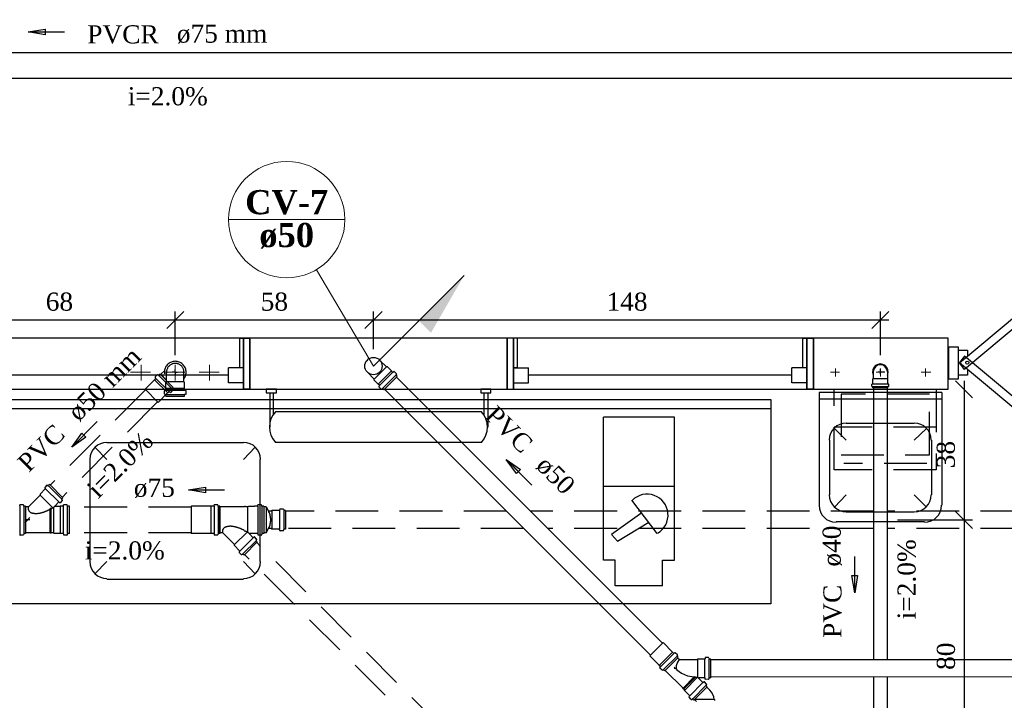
# Model space of a CAD drawing. Header units: millimetres. Extents: x 481 to 729890, y -1 to 83.
# Tile 31 of 60: x 522 to 534, y 41 to 49. Entities that reach past the tile are written whole.
import ezdxf

# ---------------------------------------------------------------- set-up
doc = ezdxf.new("R2010")
doc.units = ezdxf.units.MM
doc.header["$MEASUREMENT"] = 0
doc.linetypes.add('Dashed', pattern=[0.75, 0.5, -0.25])
for name, color, linetype, lineweight in [('CV-Colunas', 7, 'Continuous', 20), ('CV-Indicação coluna', 5, 'Continuous', 20), ('CV-Sentido tubo', 7, 'Continuous', 20), ('CV-Seção tubo', 1, 'Continuous', 30), ('CV-Textos coluna', 7, 'Continuous', 20), ('CV-Textos tubo', 7, 'Continuous', 20), ('Simbolos', 1, 'Continuous', 30), ('SIMBOLOS INT', 8, 'Continuous', 5), ('SIMBOLOS-INT', 1, 'Continuous', 30), ('Simbolos_int', 1, 'Continuous', 30), ('TQ-Sentido tubo', 7, 'Continuous', 20), ('TQ-Seção tubo', 1, 'Continuous', 30), ('TQ-Textos tubo', 7, 'Continuous', 20)]:
    doc.layers.add(name, color=color, linetype=linetype, lineweight=lineweight)
doc.styles.add('TimesNewRoman', font='times.ttf')
doc.styles.add('TimesNewRomanN', font='timesbd.ttf')
doc.dimstyles.get("Standard").update_dxf_attribs({"dimtxt": 0.18, "dimasz": 0.18, "dimexe": 0.18, "dimexo": 0.0625, "dimgap": 0.09, "dimtad": 0, "dimtih": 1, "dimtoh": 1, "dimdec": 4, "dimzin": 0, "dimdsep": 46, "dimtxsty": 'Standard', "dimcen": 0.09, "dimadec": 0, "dimazin": 0, "dimtfac": 1, "dimtdec": 4, "dimtofl": 0, "dimtmove": 0, "dimatfit": 3, "dimfxl": 0, "dimtolj": 1, "dimtzin": 0, "dimarcsym": 0})
doc.dimstyles.new('UM_25.000000', dxfattribs={"dimtxt": 0.18, "dimasz": 0.2, "dimexe": 0.1, "dimexo": 0.2, "dimgap": 0, "dimtad": 1, "dimtih": 1, "dimtoh": 1, "dimdec": 1, "dimlfac": 25, "dimzin": 0, "dimdsep": 46, "dimtxsty": 'Standard', "dimblk": 'CLOSED', "dimblk1": 'CLOSED', "dimblk2": 'CLOSED', "dimcen": 0.09, "dimdle": 0.1, "dimadec": 1, "dimazin": 2, "dimtfac": 1, "dimtdec": 4, "dimtofl": 0, "dimtmove": 0, "dimatfit": 3, "dimldrblk": 'CLOSED', "dimfxl": 0, "dimtolj": 1, "dimarcsym": 0})

# ---------------------------------------------------------------- blocks, each defined once
blk = doc.blocks.new('_OBLIQUE')
at = {"color": 0, "linetype": 'ByBlock', "lineweight": -2}
blk.add_line((-0.5, -0.5), (0.5, 0.5), dxfattribs=at)
blk = doc.blocks.new('*D44')
at = {"color": 0, "linetype": 'Continuous', "lineweight": -2}
for p, q in [((521.352, 45.589), (524.261, 45.589)), ((521.452, 44.978), (521.452, 45.689)), ((524.161, 45.178), (524.161, 45.689))]:
    blk.add_line(p, q, dxfattribs=at)
at = {"layer": 'Defpoints', "color": 0}
for p in [(524.161, 45.589), (524.161, 44.978), (521.452, 44.778)]:
    blk.add_point(p, dxfattribs=at)
at = {"color": 0, "lineweight": -2, "xscale": 0.2, "yscale": 0.2, "zscale": 0.2, "rotation": 180}
blk.add_blockref('_OBLIQUE', (521.452, 45.589), dxfattribs=at)
at = {"color": 0, "lineweight": -2, "xscale": 0.2, "yscale": 0.2, "zscale": 0.2}
blk.add_blockref('_OBLIQUE', (524.161, 45.589), dxfattribs=at)
at = {"color": 7, "insert": (522.807, 45.801), "char_height": 0.2118, "attachment_point": 5, "rotation": 0.0057, "style": 'TimesNewRoman'}
blk.add_mtext('\\A1;68', dxfattribs=at)
blk = doc.blocks.new('*D45')
at = {"color": 0, "linetype": 'Continuous', "lineweight": -2}
for p, q in [((524.061, 45.589), (526.579, 45.589)), ((524.161, 45.178), (524.161, 45.689)), ((526.479, 45.249), (526.479, 45.689))]:
    blk.add_line(p, q, dxfattribs=at)
at = {"layer": 'Defpoints', "color": 0}
for p in [(526.479, 45.589), (526.479, 45.049), (524.161, 44.978)]:
    blk.add_point(p, dxfattribs=at)
at = {"color": 0, "lineweight": -2, "xscale": 0.2, "yscale": 0.2, "zscale": 0.2, "rotation": 180}
blk.add_blockref('_OBLIQUE', (524.161, 45.589), dxfattribs=at)
at = {"color": 0, "lineweight": -2, "xscale": 0.2, "yscale": 0.2, "zscale": 0.2}
blk.add_blockref('_OBLIQUE', (526.479, 45.589), dxfattribs=at)
at = {"color": 7, "insert": (525.32, 45.801), "char_height": 0.2118, "attachment_point": 5, "rotation": 0.0057, "style": 'TimesNewRoman'}
blk.add_mtext('\\A1;58', dxfattribs=at)
blk = doc.blocks.new('*D46')
at = {"color": 0, "linetype": 'Continuous', "lineweight": -2}
for p, q in [((526.379, 45.589), (532.506, 45.589)), ((526.479, 45.249), (526.479, 45.689)), ((532.406, 45.178), (532.406, 45.689))]:
    blk.add_line(p, q, dxfattribs=at)
at = {"layer": 'Defpoints', "color": 0}
for p in [(532.406, 45.589), (526.479, 45.049), (532.406, 44.978)]:
    blk.add_point(p, dxfattribs=at)
at = {"color": 0, "lineweight": -2, "xscale": 0.2, "yscale": 0.2, "zscale": 0.2, "rotation": 180}
blk.add_blockref('_OBLIQUE', (526.479, 45.589), dxfattribs=at)
at = {"color": 0, "lineweight": -2, "xscale": 0.2, "yscale": 0.2, "zscale": 0.2}
blk.add_blockref('_OBLIQUE', (532.406, 45.589), dxfattribs=at)
at = {"color": 7, "insert": (529.443, 45.801), "char_height": 0.2118, "attachment_point": 5, "rotation": 0.0057, "style": 'TimesNewRoman'}
blk.add_mtext('\\A1;148', dxfattribs=at)
blk = doc.blocks.new('*D64')
at = {"color": 0, "linetype": 'Continuous', "lineweight": -2}
for p, q in [((533.384, 44.878), (533.384, 43.152)), ((532.606, 43.252), (533.484, 43.252))]:
    blk.add_line(p, q, dxfattribs=at)
at = {"layer": 'Defpoints', "color": 0}
for p in [(533.197, 44.778), (532.406, 43.252), (533.384, 43.252)]:
    blk.add_point(p, dxfattribs=at)
at = {"color": 0, "lineweight": -2, "xscale": 0.2, "yscale": 0.2, "zscale": 0.2}
for p, rotation in [((533.384, 44.778), 90), ((533.384, 43.252), 270)]:
    blk.add_blockref('_OBLIQUE', p, dxfattribs=dict(at, rotation=rotation))
at = {"color": 7, "insert": (533.172, 44.015), "char_height": 0.2118, "attachment_point": 5, "rotation": 90, "style": 'TimesNewRoman'}
blk.add_mtext('\\A1;38', dxfattribs=at)
blk = doc.blocks.new('*D65')
at = {"color": 0, "linetype": 'Continuous', "lineweight": -2}
for p, q in [((533.384, 43.352), (533.384, 39.965)), ((532.606, 43.252), (533.484, 43.252)), ((532.128, 40.065), (533.484, 40.065))]:
    blk.add_line(p, q, dxfattribs=at)
at = {"layer": 'Defpoints', "color": 0}
for p in [(532.406, 43.252), (531.928, 40.065), (533.384, 40.065)]:
    blk.add_point(p, dxfattribs=at)
at = {"color": 0, "lineweight": -2, "xscale": 0.2, "yscale": 0.2, "zscale": 0.2}
for p, rotation in [((533.384, 43.252), 90), ((533.384, 40.065), 270)]:
    blk.add_blockref('_OBLIQUE', p, dxfattribs=dict(at, rotation=rotation))
at = {"color": 7, "insert": (533.173, 41.659), "char_height": 0.2118, "attachment_point": 5, "rotation": 90, "style": 'TimesNewRoman'}
blk.add_mtext('\\A1;80', dxfattribs=at)

msp = doc.modelspace()

# ---------------------------------------------------------------- hatches: boundary and pattern name
at = {"layer": 'CV-Colunas', "linetype": 'Continuous'}
msp.add_hatch(color=256, dxfattribs=at).paths.add_polyline_path([(527.0093, 45.5792), (527.1507, 45.4378), (527.5396, 46.1096), (527.0093, 45.5792)])

# ---------------------------------------------------------------- linework, layer by layer
at = {"color": 7}
for p, q in [((524.9591, 45.3752), (521.5301, 45.3752)), ((524.9111, 45.3752), (525.0341, 45.3752)), ((524.9111, 45.3752), (524.9111, 45.0302)), ((525.0341, 45.3752), (524.9591, 45.3752)), ((524.9591, 45.3752), (524.9591, 44.7782)), ((524.9591, 44.7782), (524.9591, 45.3752)), ((525.0341, 44.7782), (525.0341, 45.3752)), ((528.1631, 45.3752), (528.0401, 45.3752)), ((528.1151, 45.3752), (528.0401, 45.3752)), ((528.0401, 45.3752), (528.0401, 44.7782)), ((528.1151, 44.7782), (528.1151, 45.3752)), ((531.5441, 45.3752), (528.1151, 45.3752)), ((528.1151, 45.3752), (528.1151, 44.7782)), ((528.1631, 45.0302), (528.1631, 45.3752)), ((531.4961, 45.3752), (531.6221, 45.3752)), ((531.4961, 45.3752), (531.4961, 45.0302)), ((531.6221, 45.3752), (531.5441, 45.3752)), ((531.5441, 45.3752), (531.5441, 44.7782)), ((531.5441, 44.7782), (531.5441, 45.3752)), ((531.6221, 44.7782), (531.6221, 45.3752)), ((533.1971, 44.7782), (533.1971, 45.3752)), ((533.3171, 45.2702), (533.2031, 45.2702)), ((533.2031, 45.2702), (533.2031, 44.9012)), ((533.3171, 44.9012), (533.3171, 45.2702)), ((524.7821, 44.8532), (524.7821, 45.0302)), ((524.9591, 45.0302), (524.7821, 45.0302)), ((524.9591, 45.0302), (524.9111, 45.0302)), ((524.9591, 44.8532), (524.9591, 45.0302)), ((524.9591, 45.0302), (524.9591, 44.7782)), ((528.1151, 45.0302), (528.2921, 45.0302)), ((528.1151, 44.8532), (528.1151, 45.0302)), ((528.1151, 45.0302), (528.1151, 44.7782)), ((528.1631, 45.0302), (528.1151, 45.0302)), ((528.2921, 44.8532), (528.2921, 45.0302)), ((531.3701, 44.8532), (531.3701, 45.0302)), ((531.5441, 45.0302), (531.3701, 45.0302)), ((531.5441, 45.0302), (531.4961, 45.0302)), ((531.5441, 44.8532), (531.5441, 45.0302)), ((531.5441, 45.0302), (531.5441, 44.7782)), ((524.7821, 44.9432), (521.7041, 44.9432)), ((531.3701, 44.9432), (528.2921, 44.9432)), ((533.2031, 44.9012), (533.3171, 44.9012)), ((524.9591, 44.8532), (524.7821, 44.8532)), ((528.1151, 44.8532), (528.2921, 44.8532)), ((531.5441, 44.8532), (531.3701, 44.8532)), ((521.4521, 44.7782), (528.0401, 44.7782)), ((521.5301, 44.7782), (524.9591, 44.7782)), ((525.0341, 44.7782), (524.9591, 44.7782)), ((524.9591, 44.7782), (525.0341, 44.7782)), ((525.2681, 44.7362), (525.2681, 44.3372)), ((525.3041, 44.7362), (525.3041, 44.4812)), ((527.7701, 44.7362), (527.7701, 44.4812)), ((527.8151, 44.7362), (527.8151, 44.3372)), ((528.0401, 44.7782), (528.1151, 44.7782)), ((528.0401, 44.7782), (528.1151, 44.7782)), ((528.1151, 44.7782), (531.5441, 44.7782)), ((531.6221, 44.7782), (531.5441, 44.7782)), ((531.5441, 44.7782), (531.6221, 44.7782)), ((521.6741, 44.5532), (531.1241, 44.5532)), ((525.3341, 44.5172), (527.7431, 44.5172)), ((529.1681, 42.7832), (529.1681, 44.4542)), ((529.9991, 44.4542), (529.1681, 44.4542)), ((529.9991, 42.7832), (529.9991, 44.4542)), ((527.7431, 44.1572), (525.3341, 44.1572)), ((529.9991, 43.6412), (529.1681, 43.6412)), ((529.7951, 43.0952), (529.5011, 43.4822)), ((529.6151, 43.3352), (529.2611, 43.0832)), ((529.3301, 43.0022), (529.6991, 43.2242)), ((529.2611, 43.0832), (529.3301, 43.0022)), ((529.3031, 42.7832), (529.1681, 42.7832)), ((529.3031, 42.4832), (529.3031, 42.7832)), ((529.8581, 42.4832), (529.8581, 42.7832)), ((529.8581, 42.7832), (529.9991, 42.7832)), ((529.8581, 42.4832), (529.3031, 42.4832))]:
    msp.add_line(p, q, dxfattribs=at)
at = {"color": 8}
for p, q in [((533.1231, 44.7402), (531.6891, 44.7402)), ((531.6891, 44.7402), (531.6891, 43.4232)), ((533.1231, 44.7402), (533.1231, 43.4232)), ((533.1231, 44.6622), (531.6891, 44.6622)), ((532.8021, 44.3802), (532.0071, 44.3802)), ((532.0071, 44.1852), (531.8691, 44.3202)), ((532.8021, 44.1852), (532.9461, 44.3202)), ((523.3631, 43.9592), (523.2191, 44.1032)), ((523.3631, 44.1572), (524.9591, 44.1572)), ((524.9591, 43.9592), (525.0941, 44.1032)), ((531.8091, 44.1852), (531.8091, 43.5462)), ((533.0031, 44.1852), (533.0031, 43.5462)), ((523.1681, 42.7652), (523.1681, 43.9592)), ((525.1541, 42.7652), (525.1541, 43.9592)), ((532.0071, 43.5462), (531.8691, 43.4022)), ((532.8021, 43.5462), (532.9461, 43.4022)), ((532.8021, 43.3422), (532.0071, 43.3422)), ((532.9221, 43.2312), (531.8871, 43.2312)), ((523.3631, 42.7652), (523.2191, 42.6212)), ((524.9591, 42.7652), (525.0941, 42.6212)), ((523.3631, 42.5612), (524.9591, 42.5612))]:
    msp.add_line(p, q, dxfattribs=at)
at = {"color": 7, "linetype": 'Dashed'}
for p, q in [((532.9811, 44.7212), (531.9461, 44.7212)), ((531.9461, 44.7212), (531.9461, 44.0132)), ((532.9811, 44.0132), (532.9811, 44.7212)), ((533.0591, 44.3372), (531.8651, 44.3372)), ((531.9461, 44.0132), (532.9811, 44.0132)), ((532.9481, 43.9112), (531.9791, 43.9112))]:
    msp.add_line(p, q, dxfattribs=at)
at = {"color": 7, "linetype": 'Continuous'}
for points in [[(535.1621, 46.6172), (535.2191, 46.5392), (533.3891, 45.0092), (533.3291, 45.0872), (535.1621, 46.6172)], [(535.1621, 43.5632), (535.2191, 43.6382), (533.3891, 45.1652), (533.3291, 45.0902), (535.1621, 43.5632)]]:
    msp.add_lwpolyline(points, close=True, dxfattribs=at)
at = {"color": 7}
for points in [[(528.0401, 44.7782), (528.0401, 45.3752), (525.0341, 45.3752), (525.0341, 44.7782)], [(533.4251, 45.0092), (533.4251, 44.9432), (533.3171, 44.9432), (533.3171, 45.2342), (533.4251, 45.2342), (533.4251, 45.1652)]]:
    msp.add_lwpolyline(points, dxfattribs=at)
for points in [[(531.6221, 44.7782), (533.1971, 44.7782), (533.1971, 45.3752), (531.6221, 45.3752), (531.6221, 44.7782)], [(525.2231, 44.7782), (525.2231, 44.7362), (525.3461, 44.7362), (525.3461, 44.7782), (525.2231, 44.7782)], [(527.7341, 44.7782), (527.7341, 44.7362), (527.8511, 44.7362), (527.8511, 44.7782), (527.7341, 44.7782)], [(521.5721, 44.6582), (531.1241, 44.6582), (531.1241, 42.2702), (521.5721, 42.2702), (521.5721, 44.6582)]]:
    msp.add_lwpolyline(points, close=True, dxfattribs=at)
at = {"color": 7, "linetype": 'Dashed'}
msp.add_lwpolyline([(533.0591, 44.7782), (533.0591, 43.8362), (531.8651, 43.8362), (531.8651, 44.7782), (533.0591, 44.7782)], dxfattribs=at)
at = {"color": 7}
msp.add_circle((533.4221, 45.0902), 0.0184, dxfattribs=at)
for centre, radius, start, end in [((525.5321, 44.3372), 0.269, 138.256, 221.744), ((527.5421, 44.3372), 0.269, 318.256, 41.7442), ((529.6781, 43.3082), 0.2448, 300.025, 134.805)]:
    msp.add_arc(centre, radius, start, end, dxfattribs=at)
at = {"color": 8}
for centre, start, end in [((532.0071, 44.1852), 90, 180), ((532.8021, 44.1852), 0, 90), ((523.3631, 43.9592), 90, 180), ((524.9591, 43.9592), 0, 90), ((532.0071, 43.5462), 180, 270), ((532.8021, 43.5462), 270, 0), ((531.8871, 43.4232), 180, 270), ((532.9221, 43.4232), 270, 0), ((523.3631, 42.7652), 180, 270), ((524.9591, 42.7652), 270, 0)]:
    msp.add_arc(centre, 0.199, start, end, dxfattribs=at)
at = {"layer": 'CV-Colunas', "linetype": 'Continuous'}
msp.add_line((526.479, 45.0489), (527.5396, 46.1096), dxfattribs=at)
at = {"layer": 'CV-Indicação coluna'}
for p, q in [((524.7843, 46.761), (526.1443, 46.761)), ((526.479, 45.0489), (525.811, 46.176))]:
    msp.add_line(p, q, dxfattribs=at)
msp.add_circle((525.4643, 46.761), 0.68, dxfattribs=at)
at = {"layer": 'CV-Seção tubo'}
for p, q in [((529.8577, 41.8116), (526.7477, 44.9216)), ((529.7163, 41.6702), (526.6063, 44.7802)), ((540.2554, 41.6161), (530.4241, 41.6167)), ((540.2554, 41.4161), (530.4241, 41.4167))]:
    msp.add_line(p, q, dxfattribs=at)
at = {"layer": 'Simbolos', "color": 1}
for p, q in [((526.631, 45.0397), (526.5504, 45.1203)), ((526.6416, 45.0404), (526.631, 45.0397)), ((526.689, 44.9931), (526.6416, 45.0404)), ((526.4882, 44.8969), (526.4076, 44.9775)), ((526.754, 44.928), (526.5999, 44.7739)), ((526.6897, 44.9924), (526.689, 44.9931)), ((526.7031, 44.9789), (526.6897, 44.9924)), ((526.7173, 44.986), (526.7088, 44.9789)), ((526.747, 44.9605), (526.7222, 44.9853)), ((526.7477, 44.9556), (526.7413, 44.945)), ((526.754, 44.928), (526.742, 44.94)), ((526.4875, 44.8863), (526.4882, 44.8969)), ((526.5348, 44.8389), (526.4875, 44.8863)), ((526.5355, 44.8382), (526.5348, 44.8389)), ((526.549, 44.8248), (526.5355, 44.8382)), ((526.5419, 44.8106), (526.549, 44.8191)), ((526.5674, 44.7809), (526.5426, 44.8057)), ((526.5723, 44.7802), (526.5829, 44.7866)), ((526.5999, 44.7739), (526.5879, 44.7859))]:
    msp.add_line(p, q, dxfattribs=at)
at = {"layer": 'Simbolos', "linetype": 'Dashed'}
for p, q in [((523.9321, 44.9034), (523.9187, 44.8899)), ((523.925, 44.9175), (523.9321, 44.909)), ((523.9505, 44.9472), (523.9257, 44.9225)), ((523.9554, 44.9479), (523.9661, 44.9415)), ((523.983, 44.9543), (523.971, 44.9423)), ((523.983, 44.9543), (524.1372, 44.8001)), ((524.0351, 44.9952), (523.9921, 44.9532)), ((524.0601, 44.8642), (524.0601, 44.9652)), ((524.2621, 44.8642), (524.2621, 44.9652)), ((523.918, 44.8892), (523.8077, 44.7789)), ((523.9187, 44.8899), (523.918, 44.8892)), ((524.0521, 44.8572), (524.0601, 44.8642)), ((524.0521, 44.7902), (524.0521, 44.8572)), ((524.0521, 44.7892), (524.0521, 44.7902)), ((524.0521, 44.7702), (524.0521, 44.7892)), ((524.1308, 44.7725), (524.1244, 44.7832)), ((524.1372, 44.8001), (524.1252, 44.7881)), ((524.2701, 44.8572), (524.2621, 44.8642)), ((524.2701, 44.7902), (524.2701, 44.8572)), ((524.2701, 44.7892), (524.2701, 44.7902)), ((524.2701, 44.7702), (524.2701, 44.7892)), ((524.0721, 44.7351), (523.9618, 44.6248)), ((524.0341, 44.7262), (524.0341, 44.7612)), ((524.0371, 44.7652), (524.0481, 44.7662)), ((524.0371, 44.7222), (524.0491, 44.7192)), ((524.0521, 44.6982), (524.0521, 44.7152)), ((524.0521, 44.6982), (524.2701, 44.6982)), ((524.0728, 44.7358), (524.0721, 44.7351)), ((524.0863, 44.7492), (524.0728, 44.7358)), ((524.1004, 44.7421), (524.0919, 44.7492)), ((524.1301, 44.7676), (524.1054, 44.7428)), ((524.2701, 44.6982), (524.2701, 44.7152)), ((524.2851, 44.7222), (524.2731, 44.7192)), ((524.2851, 44.7652), (524.2741, 44.7662)), ((524.2881, 44.7262), (524.2881, 44.7612)), ((522.6604, 43.6575), (522.6354, 43.6325)), ((522.6654, 43.6575), (522.6754, 43.6515)), ((522.6934, 43.6645), (522.6804, 43.6525)), ((522.8474, 43.5105), (522.6934, 43.6645)), ((522.5814, 43.5415), (522.4434, 43.4035)), ((522.6414, 43.6135), (522.5814, 43.5525)), ((522.5814, 43.5525), (522.5814, 43.5415)), ((522.6354, 43.6275), (522.6424, 43.6195)), ((522.3424, 43.4165), (522.3434, 43.4265)), ((522.3824, 43.4295), (522.3474, 43.4295)), ((522.3894, 43.4145), (522.3864, 43.4265)), ((522.4114, 43.4115), (522.3934, 43.4115)), ((522.4114, 43.4115), (522.4114, 43.0935)), ((522.4434, 43.4035), (522.4114, 43.4035)), ((522.7964, 43.4585), (522.7554, 43.4175)), ((522.8154, 43.4105), (522.7584, 43.4105)), ((522.8104, 43.4525), (522.8024, 43.4595)), ((522.8404, 43.4775), (522.8154, 43.4525)), ((522.8164, 43.4115), (522.8154, 43.4105)), ((522.8504, 43.4115), (522.8164, 43.4115)), ((522.8404, 43.4825), (522.8344, 43.4925)), ((522.8474, 43.5105), (522.8354, 43.4975)), ((522.8544, 43.4155), (522.8554, 43.4265)), ((522.8944, 43.4295), (522.8594, 43.4295)), ((522.9014, 43.4145), (522.8984, 43.4265)), ((522.9234, 43.4115), (522.9054, 43.4115)), ((522.9234, 43.0935), (522.9234, 43.4115)), ((524.3498, 43.4115), (524.3478, 43.4095)), ((524.3478, 43.4095), (524.3478, 43.0955)), ((524.5758, 43.4115), (524.3498, 43.4115)), ((524.5768, 43.4125), (524.5758, 43.4115)), ((524.6108, 43.4125), (524.5768, 43.4125)), ((524.6148, 43.4165), (524.6158, 43.4265)), ((524.6548, 43.4295), (524.6198, 43.4295)), ((524.6618, 43.4145), (524.6588, 43.4265)), ((524.6838, 43.4115), (524.6658, 43.4115)), ((524.6838, 43.4115), (524.6838, 43.0935)), ((524.9708, 43.4035), (524.6838, 43.4035)), ((524.9708, 43.4035), (524.9708, 43.4095)), ((524.9828, 43.4095), (524.9708, 43.4095)), ((524.9828, 43.4035), (524.9828, 43.4095)), ((525.0098, 43.4035), (524.9828, 43.4035)), ((525.0168, 43.4105), (525.0098, 43.4035)), ((525.0878, 43.4105), (525.0168, 43.4105)), ((525.0888, 43.4115), (525.0878, 43.4105)), ((525.1228, 43.4115), (525.0888, 43.4115)), ((525.1268, 43.4155), (525.1278, 43.4265)), ((525.1668, 43.4295), (525.1318, 43.4295)), ((525.1738, 43.4145), (525.1708, 43.4265)), ((525.1958, 43.4115), (525.1778, 43.4115)), ((525.1958, 43.4115), (525.1958, 43.0935)), ((525.2238, 43.4035), (525.1958, 43.4035)), ((525.2238, 43.4035), (525.2568, 43.3455)), ((522.7104, 43.3895), (522.6984, 43.3835)), ((525.2828, 43.3535), (525.2528, 43.3535)), ((525.2908, 43.3615), (525.2828, 43.3535)), ((525.3778, 43.3615), (525.2908, 43.3615)), ((525.3828, 43.3765), (525.3818, 43.3655)), ((525.4218, 43.3795), (525.3868, 43.3795)), ((525.4258, 43.3765), (525.4288, 43.3645)), ((525.4498, 43.3615), (525.4328, 43.3615)), ((525.4498, 43.3615), (525.4498, 43.1435)), ((522.3424, 43.0885), (522.3434, 43.0785)), ((522.3824, 43.0755), (522.3474, 43.0755)), ((522.3894, 43.0905), (522.3864, 43.0785)), ((522.4114, 43.0935), (522.3934, 43.0935)), ((522.6984, 43.1015), (522.4114, 43.1015)), ((522.6984, 43.1015), (522.6984, 43.0955)), ((522.7104, 43.0955), (522.6984, 43.0955)), ((522.7374, 43.1015), (522.7104, 43.1015)), ((522.7104, 43.1015), (522.7104, 43.0955)), ((522.7444, 43.0945), (522.7374, 43.1015)), ((522.8154, 43.0945), (522.7444, 43.0945)), ((522.8164, 43.0935), (522.8154, 43.0945)), ((522.8504, 43.0935), (522.8164, 43.0935)), ((522.8544, 43.0895), (522.8554, 43.0785)), ((522.8944, 43.0755), (522.8594, 43.0755)), ((522.9014, 43.0905), (522.8984, 43.0785)), ((522.9234, 43.0935), (522.9054, 43.0935)), ((524.3498, 43.0935), (524.3478, 43.0955)), ((524.5758, 43.0935), (524.3498, 43.0935)), ((524.5768, 43.0925), (524.5758, 43.0935)), ((524.6108, 43.0925), (524.5768, 43.0925)), ((524.6148, 43.0885), (524.6158, 43.0785)), ((524.6548, 43.0755), (524.6198, 43.0755)), ((524.6618, 43.0905), (524.6588, 43.0785)), ((524.6838, 43.0935), (524.6658, 43.0935)), ((524.7158, 43.1015), (524.6838, 43.1015)), ((524.8538, 42.9635), (524.7158, 43.1015)), ((524.9828, 43.1155), (524.9708, 43.1215)), ((525.0688, 43.0465), (525.0278, 43.0875)), ((525.0878, 43.0945), (525.0308, 43.0945)), ((525.0888, 43.0935), (525.0878, 43.0945)), ((525.1228, 43.0935), (525.0888, 43.0935)), ((525.1268, 43.0895), (525.1278, 43.0785)), ((525.1668, 43.0755), (525.1318, 43.0755)), ((525.1738, 43.0905), (525.1708, 43.0785)), ((525.1958, 43.0935), (525.1778, 43.0935)), ((525.2238, 43.1015), (525.1958, 43.1015)), ((525.2238, 43.1015), (525.2568, 43.1595)), ((525.2828, 43.1515), (525.2528, 43.1515)), ((525.2908, 43.1435), (525.2828, 43.1515)), ((525.3778, 43.1435), (525.2908, 43.1435)), ((525.3828, 43.1285), (525.3818, 43.1395)), ((525.4218, 43.1255), (525.3868, 43.1255)), ((525.4258, 43.1285), (525.4288, 43.1405)), ((525.4498, 43.1435), (525.4328, 43.1435)), ((524.8538, 42.9525), (524.8538, 42.9635)), ((524.9138, 42.8915), (524.8538, 42.9525)), ((525.1198, 42.9945), (524.9658, 42.8405)), ((525.0828, 43.0525), (525.0748, 43.0455)), ((525.1128, 43.0275), (525.0878, 43.0525)), ((525.1128, 43.0225), (525.1068, 43.0125)), ((525.1198, 42.9945), (525.1078, 43.0075)), ((524.9078, 42.8775), (524.9148, 42.8855)), ((524.9328, 42.8475), (524.9078, 42.8725)), ((524.9378, 42.8475), (524.9478, 42.8535)), ((524.9658, 42.8405), (524.9528, 42.8525))]:
    msp.add_line(p, q, dxfattribs=at)
at = {"layer": 'Simbolos'}
for p, q in [((532.3161, 44.9012), (532.3221, 44.9062)), ((532.3161, 44.8442), (532.3161, 44.9012)), ((532.3221, 44.9832), (532.3221, 44.9442)), ((532.3221, 44.9442), (532.3221, 44.9062)), ((532.4871, 44.9832), (532.4871, 44.9442)), ((532.4871, 44.9442), (532.4871, 44.9062)), ((532.4931, 44.9012), (532.4871, 44.9062)), ((532.4931, 44.8442), (532.4931, 44.9012)), ((532.3041, 44.8162), (532.3041, 44.8352)), ((532.3071, 44.8122), (532.3131, 44.8112)), ((532.3081, 44.8392), (532.3131, 44.8402)), ((532.3161, 44.7952), (532.3161, 44.8072)), ((532.4931, 44.7952), (532.3161, 44.7952)), ((532.4931, 44.7952), (532.4931, 44.8072)), ((532.5021, 44.8122), (532.4961, 44.8112)), ((532.5011, 44.8392), (532.4971, 44.8402)), ((532.5051, 44.8162), (532.5051, 44.8352)), ((529.9744, 41.7077), (529.8641, 41.818)), ((529.9751, 41.707), (529.9744, 41.7077)), ((529.9885, 41.6935), (529.9751, 41.707)), ((530.0027, 41.7006), (529.9942, 41.6935)), ((530.0324, 41.6751), (530.0076, 41.6999)), ((529.8202, 41.5535), (529.7099, 41.6638)), ((530.0394, 41.6426), (529.8853, 41.4885)), ((530.0331, 41.6702), (530.0267, 41.6596)), ((530.0394, 41.6426), (530.0274, 41.6546)), ((530.0514, 41.6193), (530.0338, 41.637)), ((530.2579, 41.6179), (530.0564, 41.6172)), ((530.2657, 41.6257), (530.2579, 41.6179)), ((530.352, 41.6257), (530.2657, 41.6257)), ((530.3562, 41.6398), (530.3555, 41.6292)), ((530.3951, 41.6433), (530.3605, 41.6426)), ((530.3993, 41.6405), (530.4029, 41.6285)), ((530.4241, 41.6257), (530.4064, 41.6249)), ((530.4241, 41.4065), (530.4241, 41.6257)), ((529.8209, 41.5528), (529.8202, 41.5535)), ((529.8344, 41.5394), (529.8209, 41.5528)), ((529.8273, 41.5252), (529.8344, 41.5337)), ((529.8528, 41.4955), (529.828, 41.5203)), ((529.8577, 41.4948), (529.8683, 41.5012)), ((529.8853, 41.4885), (529.8733, 41.5005)), ((530.0981, 41.2869), (529.8909, 41.4941)), ((530.3152, 41.3669), (530.282, 41.4001)), ((530.352, 41.4065), (530.2841, 41.4065)), ((530.3159, 41.3661), (530.3152, 41.3669)), ((530.3293, 41.3527), (530.3159, 41.3661)), ((530.3435, 41.3598), (530.335, 41.3527)), ((530.3732, 41.3343), (530.3484, 41.3591)), ((530.3562, 41.3923), (530.3555, 41.4029)), ((530.3951, 41.3888), (530.3605, 41.3895)), ((530.3732, 41.3301), (530.3675, 41.3188)), ((530.3993, 41.3916), (530.4029, 41.4036)), ((530.4241, 41.4065), (530.4064, 41.4072)), ((530.0981, 41.2869), (530.0939, 41.2827)), ((530.1024, 41.2742), (530.0939, 41.2827)), ((530.1066, 41.2785), (530.1024, 41.2742)), ((530.1144, 41.2707), (530.1066, 41.2785)), ((530.1137, 41.2601), (530.1144, 41.2707)), ((530.161, 41.2127), (530.1137, 41.2601)), ((530.2261, 41.1476), (530.3802, 41.3018)), ((530.3802, 41.3018), (530.3682, 41.3138)), ((530.4107, 41.2612), (530.3747, 41.2962)), ((530.1618, 41.212), (530.161, 41.2127)), ((530.1752, 41.1986), (530.1618, 41.212)), ((530.1681, 41.1844), (530.1752, 41.1929)), ((530.1936, 41.1547), (530.1688, 41.1795)), ((530.1978, 41.1547), (530.2091, 41.1604)), ((530.2261, 41.1476), (530.2141, 41.1597)), ((530.2547, 41.1302), (530.2317, 41.1532)), ((530.4627, 41.1532), (530.4687, 41.1522)), ((530.4687, 41.1412), (530.4687, 41.1522))]:
    msp.add_line(p, q, dxfattribs=at)
at = {"layer": 'Simbolos', "color": 1}
msp.add_circle((526.479, 45.0489), 0.1014, dxfattribs=at)
at = {"layer": 'Simbolos', "linetype": 'Dashed'}
for centre, radius, start, end in [((524.1611, 44.9782), 0.1022, 352.826, 187.174), ((523.9286, 44.9196), 0.004, 135, 220), ((523.9293, 44.9062), 0.004, 315, 40), ((523.9533, 44.9444), 0.004, 60, 135), ((523.9682, 44.9451), 0.004, 240, 315), ((524.128, 44.7853), 0.004, 135, 210), ((524.0381, 44.7612), 0.004, 95, 180), ((524.0381, 44.7262), 0.004, 180, 255), ((524.0481, 44.7702), 0.004, 275, 0.00003), ((524.0481, 44.7152), 0.004, 0.00003, 75), ((524.0891, 44.7464), 0.004, 50, 135), ((524.1025, 44.7457), 0.004, 230, 315), ((524.1273, 44.7704), 0.004, 315, 30), ((524.2741, 44.7702), 0.004, 180, 265), ((524.2741, 44.7152), 0.004, 105, 180), ((524.2841, 44.7612), 0.004, 0.00003, 85), ((524.2841, 44.7262), 0.004, 285, 0.00003), ((522.6384, 43.6295), 0.004, 135, 220), ((522.6634, 43.6545), 0.004, 60.0001, 135), ((522.6774, 43.6555), 0.004, 240, 315), ((522.6394, 43.6165), 0.004, 315, 40.0004), ((522.3474, 43.4255), 0.004, 90, 175), ((522.3824, 43.4255), 0.004, 15, 90), ((522.3934, 43.4155), 0.004, 195, 270), ((522.4974, 43.3905), 0.0575, 168.966, 210.614), ((522.6154, 43.3675), 0.1769, 168.33, 168.966), ((522.4504, 43.8415), 0.5265, 300.614, 305.389), ((522.7584, 43.4145), 0.004, 135, 270), ((522.7994, 43.4565), 0.004, 50.0002, 135), ((522.8124, 43.4555), 0.004, 230, 315), ((522.8384, 43.4945), 0.004, 135, 210), ((522.8374, 43.4805), 0.004, 315, 30.0001), ((522.8504, 43.4155), 0.004, 270, 355), ((522.8594, 43.4255), 0.004, 90, 175), ((522.8944, 43.4255), 0.004, 15.0004, 90), ((522.9054, 43.4155), 0.004, 195, 270), ((524.6108, 43.4165), 0.004, 270, 355), ((524.6198, 43.4255), 0.004, 90, 175), ((524.6548, 43.4255), 0.004, 15, 90), ((524.6658, 43.4155), 0.004, 195, 270), ((525.1228, 43.4155), 0.004, 270, 355), ((525.1318, 43.4255), 0.004, 90, 175), ((525.1668, 43.4255), 0.004, 15, 90), ((525.1778, 43.4155), 0.004, 195, 270), ((522.4974, 43.3905), 0.0575, 210.614, 252.262), ((522.5344, 43.5045), 0.1769, 252.262, 275.641), ((522.5204, 43.6455), 0.3185, 275.641, 289.695), ((522.4504, 43.8415), 0.5265, 289.695, 298.076), ((522.4504, 43.8415), 0.5265, 299.666, 300.614), ((525.0638, 43.2525), 0.2142, 334.154, 25.846), ((525.3778, 43.3655), 0.004, 270, 355), ((525.3868, 43.3755), 0.004, 90, 175), ((525.4218, 43.3755), 0.004, 15, 90), ((525.4328, 43.3655), 0.004, 195, 270), ((524.8068, 43.0005), 0.1769, 84.359, 107.738), ((524.7928, 42.8595), 0.3185, 70.305, 84.359), ((522.3474, 43.0795), 0.004, 185, 270), ((522.3824, 43.0795), 0.004, 270, 345), ((522.3934, 43.0895), 0.004, 90, 165), ((522.8504, 43.0895), 0.004, 5.00018, 90), ((522.8594, 43.0795), 0.004, 185, 270), ((522.8944, 43.0795), 0.004, 270, 345), ((522.9054, 43.0895), 0.004, 90, 165), ((524.6108, 43.0885), 0.004, 5.00001, 90), ((524.6198, 43.0795), 0.004, 185, 270), ((524.6548, 43.0795), 0.004, 270, 345), ((524.6658, 43.0895), 0.004, 90, 165), ((524.7698, 43.1145), 0.0575, 149.386, 191.034), ((524.8878, 43.1375), 0.1769, 191.034, 191.67), ((524.7698, 43.1145), 0.0575, 107.738, 149.386), ((524.7228, 42.6635), 0.5265, 61.924, 70.305), ((524.7228, 42.6635), 0.5265, 59.386, 60.334), ((524.7228, 42.6635), 0.5265, 54.611, 59.386), ((525.0308, 43.0905), 0.004, 90, 225), ((525.1228, 43.0895), 0.004, 5, 90), ((525.1318, 43.0795), 0.004, 185, 270), ((525.1668, 43.0795), 0.004, 270, 345), ((525.1778, 43.0895), 0.004, 90, 165), ((525.3778, 43.1395), 0.004, 5, 90), ((525.3868, 43.1295), 0.004, 185, 270), ((525.4218, 43.1295), 0.004, 270, 345), ((525.4328, 43.1395), 0.004, 90, 165), ((525.0718, 43.0485), 0.004, 225, 310), ((525.0848, 43.0495), 0.004, 45, 130), ((525.1108, 43.0105), 0.004, 150, 225), ((525.1098, 43.0245), 0.004, 330, 45), ((524.9108, 42.8755), 0.004, 140, 225), ((524.9118, 42.8885), 0.004, 320, 45), ((524.9358, 42.8505), 0.004, 225, 300), ((524.9498, 42.8495), 0.004, 45, 120)]:
    msp.add_arc(centre, radius, start, end, dxfattribs=at)
at = {"layer": 'Simbolos'}
for centre, radius, start, end in [((532.4051, 44.9832), 0.0823, 0.00015, 180), ((532.3081, 44.8352), 0.004, 95.0002, 180), ((532.3081, 44.8162), 0.004, 180, 255), ((532.3121, 44.8442), 0.004, 275, 0.00015), ((532.3121, 44.8072), 0.004, 0.00015, 75.0001), ((532.4971, 44.8442), 0.004, 180, 265), ((532.4971, 44.8072), 0.004, 105, 180), ((532.5011, 44.8352), 0.004, 0.00015, 85.0002), ((532.5011, 44.8162), 0.004, 285, 0.00015), ((529.9914, 41.6964), 0.004, 225, 310), ((530.0048, 41.6971), 0.004, 45, 130), ((530.0295, 41.6723), 0.004, 330, 45), ((530.0302, 41.6575), 0.004, 150, 225), ((530.0557, 41.6235), 0.006, 225, 270), ((530.3513, 41.6292), 0.004, 270, 355), ((530.3605, 41.6398), 0.004, 89.9996, 175), ((530.3951, 41.6391), 0.004, 15, 90.0002), ((530.4064, 41.6292), 0.004, 195, 270), ((529.8308, 41.5231), 0.004, 140, 225), ((529.8315, 41.5365), 0.004, 320, 45), ((529.8556, 41.4984), 0.004, 225, 300), ((529.8704, 41.4977), 0.004, 45, 120), ((530.2848, 41.4029), 0.004, 90, 225), ((530.3322, 41.3555), 0.004, 225, 310), ((530.3456, 41.3562), 0.004, 45, 130), ((530.3513, 41.4029), 0.004, 5.00015, 89.9999), ((530.3605, 41.3923), 0.004, 185, 270), ((530.3704, 41.3315), 0.004, 330, 45), ((530.3951, 41.393), 0.004, 270, 345), ((530.4064, 41.4029), 0.004, 89.9999, 165), ((530.3711, 41.3166), 0.004, 150, 225), ((530.2757, 41.1282), 0.1893, 7.60355, 44.557), ((530.1717, 41.1823), 0.004, 140, 225), ((530.1724, 41.1957), 0.004, 320, 45), ((530.1964, 41.1575), 0.004, 225, 300), ((530.2113, 41.1568), 0.004, 45, 120)]:
    msp.add_arc(centre, radius, start, end, dxfattribs=at)
at = {"layer": 'Simbolos', "color": 1}
for centre, start, end in [((526.706, 44.9817), 225, 310), ((526.7194, 44.9825), 45, 130), ((526.7449, 44.9429), 150, 225), ((526.7441, 44.9577), 330, 45), ((526.5454, 44.8085), 140, 225), ((526.5462, 44.8219), 320, 45), ((526.585, 44.783), 45, 120), ((526.5702, 44.7838), 225, 300)]:
    msp.add_arc(centre, 0.004, start, end, dxfattribs=at)
at = {"layer": 'SIMBOLOS INT', "linetype": 'Continuous'}
for p, q in [((523.7621, 44.9782), (523.7621, 45.0622)), ((523.7621, 45.0622), (523.7621, 44.8792)), ((524.5601, 44.9782), (524.5601, 45.0622)), ((524.5601, 45.0622), (524.5601, 44.8792)), ((531.8811, 44.9782), (531.8811, 45.0232)), ((532.4061, 44.9782), (532.4061, 45.0232)), ((532.9341, 44.9782), (532.9341, 45.0232)), ((523.8731, 44.9782), (523.6391, 44.9782)), ((523.7621, 44.9782), (523.8731, 44.9782)), ((524.6741, 44.9782), (524.4401, 44.9782)), ((524.5601, 44.9782), (524.6741, 44.9782)), ((531.8811, 44.9782), (531.8211, 44.9782)), ((531.8811, 44.9782), (531.9291, 44.9782)), ((531.8811, 44.9782), (531.8811, 44.9272)), ((532.4061, 44.9782), (532.3581, 44.9782)), ((532.4061, 44.9782), (532.4061, 44.9272)), ((532.4061, 44.9782), (532.4571, 44.9782)), ((532.9341, 44.9782), (532.8831, 44.9782)), ((532.9341, 44.9782), (532.9941, 44.9782)), ((532.9341, 44.9782), (532.9341, 44.9272))]:
    msp.add_line(p, q, dxfattribs=at)
at = {"layer": 'SIMBOLOS INT', "linetype": 'Dashed'}
for p, q in [((524.1611, 44.9782), (524.1611, 45.0622)), ((524.1611, 45.0622), (524.1611, 44.8792)), ((524.2721, 44.9782), (524.0381, 44.9782)), ((524.1611, 44.9782), (524.2721, 44.9782))]:
    msp.add_line(p, q, dxfattribs=at)
at = {"layer": 'SIMBOLOS INT', "color": 1}
for p, q in [((526.4882, 44.8969), (526.631, 45.0397)), ((526.5355, 44.8382), (526.6897, 44.9924)), ((526.7053, 44.9768), (526.5511, 44.8226)), ((526.7399, 44.9421), (526.5858, 44.788))]:
    msp.add_line(p, q, dxfattribs=at)
at = {"layer": 'SIMBOLOS-INT'}
for p, q in [((529.8909, 41.4941), (530.0338, 41.637)), ((530.2657, 41.6257), (530.2657, 41.4107)), ((530.3548, 41.4065), (530.3548, 41.6257)), ((530.4029, 41.4065), (530.4029, 41.6257)), ((530.0189, 41.509), (529.9963, 41.5316)), ((530.0161, 41.5161), (529.9963, 41.5161)), ((530.0981, 41.2869), (530.2282, 41.4171)), ((530.1066, 41.2785), (530.2438, 41.4156)), ((530.265, 41.4114), (530.1137, 41.2601)), ((530.1773, 41.1964), (530.3315, 41.3506)), ((530.2438, 41.4156), (530.2282, 41.4171)), ((530.2113, 41.1625), (530.3654, 41.3166))]:
    msp.add_line(p, q, dxfattribs=at)
for points in [[(530.0514, 41.6193), (530.0331, 41.591), (530.0196, 41.5479), (530.0168, 41.5182)], [(530.0168, 41.5182), (530.0246, 41.5019), (530.079, 41.4602), (530.149, 41.4312), (530.2282, 41.4171)], [(530.2438, 41.4156), (530.2565, 41.4142), (530.2813, 41.405)]]:
    msp.add_lwpolyline(points, dxfattribs=at)
at = {"layer": 'Simbolos_int'}
for p, q in [((532.4051, 44.9552), (532.4051, 45.0172)), ((532.3221, 44.9062), (532.4871, 44.9062)), ((532.3781, 44.9832), (532.4531, 44.9832)), ((532.3161, 44.8402), (532.4931, 44.8402)), ((532.3161, 44.8102), (532.4931, 44.8102)), ((529.8641, 41.818), (529.7099, 41.6638)), ((529.9751, 41.707), (529.8209, 41.5528)), ((529.9906, 41.6914), (529.8365, 41.5373)), ((530.0253, 41.6568), (529.8711, 41.5026)), ((530.2317, 41.1532), (530.3747, 41.2962)), ((530.4627, 41.1532), (530.2317, 41.1532))]:
    msp.add_line(p, q, dxfattribs=at)
at = {"layer": 'Simbolos_int', "linetype": 'Dashed'}
for p, q in [((523.9342, 44.9055), (524.0884, 44.7513)), ((523.9689, 44.9401), (524.123, 44.786)), ((524.0601, 44.8852), (523.9921, 44.9532)), ((524.1611, 44.9782), (524.1251, 44.9782)), ((524.1611, 44.9782), (524.1611, 45.0082)), ((524.1611, 44.9782), (524.1861, 44.9782)), ((524.1611, 44.9782), (524.1611, 44.9492)), ((523.9187, 44.8899), (524.0728, 44.7358)), ((524.2701, 44.7892), (524.0521, 44.7892)), ((524.2621, 44.8642), (524.0601, 44.8642)), ((523.8077, 44.7789), (523.9618, 44.6248)), ((524.0521, 44.7672), (524.2701, 44.7672)), ((524.0521, 44.7182), (524.2701, 44.7182)), ((522.8334, 43.4955), (522.6784, 43.6505)), ((522.7284, 43.3945), (522.5814, 43.5415)), ((522.7994, 43.4615), (522.6444, 43.6165)), ((522.3424, 43.4115), (522.3424, 43.0935)), ((522.3904, 43.4115), (522.3904, 43.0935)), ((522.4114, 43.4035), (522.4114, 43.1015)), ((522.8154, 43.4105), (522.8154, 43.0945)), ((522.8544, 43.0935), (522.8544, 43.4115)), ((522.9024, 43.0935), (522.9024, 43.4115)), ((524.5768, 43.4125), (524.5768, 43.0925)), ((524.6148, 43.4115), (524.6148, 43.0935)), ((524.6628, 43.4115), (524.6628, 43.0935)), ((524.6838, 43.1015), (524.6838, 43.4035)), ((525.0098, 43.1055), (525.0098, 43.4035)), ((525.1268, 43.4115), (525.1268, 43.0935)), ((525.1748, 43.4115), (525.1748, 43.0935)), ((525.2238, 43.4035), (525.2238, 43.1015)), ((522.6984, 43.1015), (522.6984, 43.3835)), ((522.7104, 43.1015), (522.7104, 43.3895)), ((522.7374, 43.3995), (522.7374, 43.1015)), ((525.2908, 43.3615), (525.2908, 43.1435)), ((525.3808, 43.3615), (525.3808, 43.1435)), ((525.4298, 43.3615), (525.4298, 43.1435)), ((522.4624, 43.2795), (522.4054, 43.2225)), ((522.4604, 43.2525), (522.4064, 43.2525)), ((525.0008, 43.1105), (524.8538, 42.9635)), ((525.0718, 43.0435), (524.9168, 42.8885)), ((525.1058, 43.0095), (524.9508, 42.8545))]:
    msp.add_line(p, q, dxfattribs=at)
msp.add_arc((524.1611, 44.9782), 0.1272, 322.861, 217.139, dxfattribs=at)
at = {"layer": 'Simbolos_int'}
msp.add_arc((532.4051, 44.9832), 0.0912, 334.623, 205.377, dxfattribs=at)
at = {"layer": 'TQ-Seção tubo', "color": 5}
for p, q in [((541.9409, 48.7094), (506.2263, 48.7094)), ((541.9409, 48.4094), (506.2263, 48.4094))]:
    msp.add_line(p, q, dxfattribs=at)
at = {"layer": 'TQ-Seção tubo'}
for p, q in [((532.3262, 44.7952), (532.3262, 41.6166)), ((532.4862, 44.7952), (532.4862, 41.6166)), ((532.3262, 41.4166), (532.3262, 41.0191)), ((532.4862, 41.4166), (532.4862, 41.0191))]:
    msp.add_line(p, q, dxfattribs=at)
at = {"layer": 'TQ-Seção tubo', "linetype": 'Dashed'}
for p, q in [((523.814, 44.7726), (522.6997, 43.6582)), ((523.9555, 44.6311), (522.8411, 43.5168)), ((524.3478, 43.4025), (522.9234, 43.4025)), ((528.034, 43.3525), (525.4498, 43.3525)), ((532.3262, 43.3525), (528.3168, 43.3525)), ((543.8262, 43.3525), (532.4862, 43.3525)), ((524.3478, 43.1025), (522.9234, 43.1025)), ((528.234, 43.1525), (525.4498, 43.1525)), ((532.3262, 43.1525), (528.5168, 43.1525)), ((543.8262, 43.1525), (532.4862, 43.1525)), ((531.5227, 36.579), (525.1135, 42.9882)), ((531.3893, 36.4295), (524.9721, 42.8468))]:
    msp.add_line(p, q, dxfattribs=at)

# ---------------------------------------------------------------- texts
at = {"layer": 'CV-Textos coluna', "char_height": 0.2824, "attachment_point": 8, "line_spacing_factor": 0.798, "style": 'TimesNewRomanN'}
for s, insert, width in [('CV-7', (525.4641, 46.8174), 1.798906), ('ø50', (525.4641, 46.4224), 1.190283)]:
    msp.add_mtext(s, dxfattribs=dict(at, insert=insert, width=width))
at = {"layer": 'CV-Textos tubo', "char_height": 0.2118, "rotation": 314.99989, "line_spacing_factor": 0.798, "style": 'TimesNewRoman'}
for s, insert, width, attachment_point in [('PVC', (528.2072, 44.012), 1.161802, 9), ('ø50', (528.3572, 43.862), 0.899741, 7)]:
    msp.add_mtext(s, dxfattribs=dict(at, insert=insert, width=width, attachment_point=attachment_point))
at = {"layer": 'TQ-Textos tubo', "char_height": 0.2118, "line_spacing_factor": 0.798, "style": 'TimesNewRoman'}
for s, insert, width, attachment_point in [('PVCR', (523.9681, 48.8151), 1.560716, 9), ('ø75 mm', (524.1801, 48.8151), 1.980013, 7), ('i=2.0%', (524.0741, 48.0921), 1.749982, 8), ('ø75', (523.6771, 43.5081), 0.899741, 7), ('i=2.0%', (523.5711, 42.7851), 1.749982, 8)]:
    msp.add_mtext(s, dxfattribs=dict(at, insert=insert, width=width, attachment_point=attachment_point))
for s, insert, width, attachment_point, rotation in [('ø50 mm', (523.0412, 44.3836), 1.980013, 7, 45.00011), ('PVC', (522.8912, 44.2336), 1.161802, 9, 45.00011), ('i=2.0%', (523.5936, 43.8196), 1.749982, 8, 45.00011), ('ø40', (531.9554, 42.7063), 0.899741, 7, 90.00021), ('i=2.0%', (532.8222, 42.5581), 1.749982, 8, 90.00021), ('PVC', (531.9554, 42.4953), 1.161802, 9, 90.00021)]:
    msp.add_mtext(s, dxfattribs=dict(at, insert=insert, width=width, attachment_point=attachment_point, rotation=rotation))

# ---------------------------------------------------------------- dimensions: what is measured, and where the dimension line sits
at = {"linetype": 'Continuous'}
for base, p1, p2, text, picture, middle in [((524.1611, 45.5888), (521.4521, 44.7782), (524.1611, 44.9782), '68', '*D44', (522.8066, 45.8006)), ((526.479, 45.5888), (524.1611, 44.9782), (526.479, 45.0489), '58', '*D45', (525.32, 45.8006)), ((532.4061, 45.5888), (526.479, 45.0489), (532.4061, 44.9782), '148', '*D46', (529.4425, 45.8006))]:
    dim = msp.add_linear_dim(base=base, p1=p1, p2=p2, text=text, dimstyle='UM_25.000000', override={"dimtxt": 0.2118, "dimasz": 0.2, "dimexe": 0.1, "dimexo": 0.2, "dimtad": 1, "dimtih": 0, "dimtoh": 0, "dimdec": 1, "dimlfac": 25, "dimzin": 8, "dimtxsty": 'TimesNewRoman', "dimblk": 'OBLIQUE', "dimblk1": 'OBLIQUE', "dimblk2": 'OBLIQUE', "dimsah": 1, "dimdle": 0.1, "dimse1": 0, "dimse2": 0, "dimclrt": 7, "dimadec": 1, "dimazin": 3, "dimtmove": 2, "dimldrblk": 'OBLIQUE'}, dxfattribs=at)
    dim.commit()
    dim.dimension.update_dxf_attribs({"geometry": picture, "text_midpoint": middle, "dimtype": 160, "text_rotation": 0.00573})
for base, p1, p2, text, override, picture, middle in [((533.3842, 43.2525), (533.1971, 44.7782), (532.4062, 43.2525), '38', {"dimtxt": 0.2118, "dimasz": 0.2, "dimexe": 0.1, "dimexo": 0.2, "dimtad": 1, "dimtih": 0, "dimtoh": 0, "dimdec": 1, "dimlfac": 25, "dimzin": 8, "dimtxsty": 'TimesNewRoman', "dimblk": 'OBLIQUE', "dimblk1": 'OBLIQUE', "dimblk2": 'OBLIQUE', "dimsah": 1, "dimdle": 0.1, "dimse1": 1, "dimse2": 0, "dimclrt": 7, "dimadec": 1, "dimazin": 3, "dimtmove": 2, "dimldrblk": 'OBLIQUE'}, '*D64', (533.1724, 44.0153)), ((533.3844, 40.0652), (532.4062, 43.2525), (531.9282, 40.0652), '80', {"dimtxt": 0.2118, "dimasz": 0.2, "dimexe": 0.1, "dimexo": 0.2, "dimtad": 1, "dimtih": 0, "dimtoh": 0, "dimdec": 1, "dimlfac": 25, "dimzin": 8, "dimtxsty": 'TimesNewRoman', "dimblk": 'OBLIQUE', "dimblk1": 'OBLIQUE', "dimblk2": 'OBLIQUE', "dimsah": 1, "dimdle": 0.1, "dimse1": 0, "dimse2": 0, "dimclrt": 7, "dimadec": 1, "dimazin": 3, "dimtmove": 2, "dimldrblk": 'OBLIQUE'}, '*D65', (533.1726, 41.6588))]:
    dim = msp.add_linear_dim(base=base, p1=p1, p2=p2, angle=90, text=text, dimstyle='UM_25.000000', override=override, dxfattribs=at)
    dim.commit()
    dim.dimension.update_dxf_attribs({"geometry": picture, "text_midpoint": middle, "dimtype": 160, "text_rotation": 90})

# ---------------------------------------------------------------- leaders
at = {"layer": 'CV-Sentido tubo'}
msp.add_leader([(528.0321, 43.9577), (528.3316, 43.6582)], dimstyle='Standard', override={"dimasz": 0.2, "dimldrblk": 'CLOSED'}, dxfattribs=at)
at = {"layer": 'TQ-Sentido tubo'}
for points in [[(522.4416, 48.954), (522.8652, 48.954)], [(522.9501, 44.1013), (523.2496, 44.4008)], [(524.3152, 43.6031), (524.7388, 43.6031)], [(532.1052, 42.4009), (532.1052, 42.8245)]]:
    msp.add_leader(points, dimstyle='Standard', override={"dimasz": 0.2, "dimldrblk": 'CLOSED'}, dxfattribs=at)

doc.saveas('drawing.dxf')
